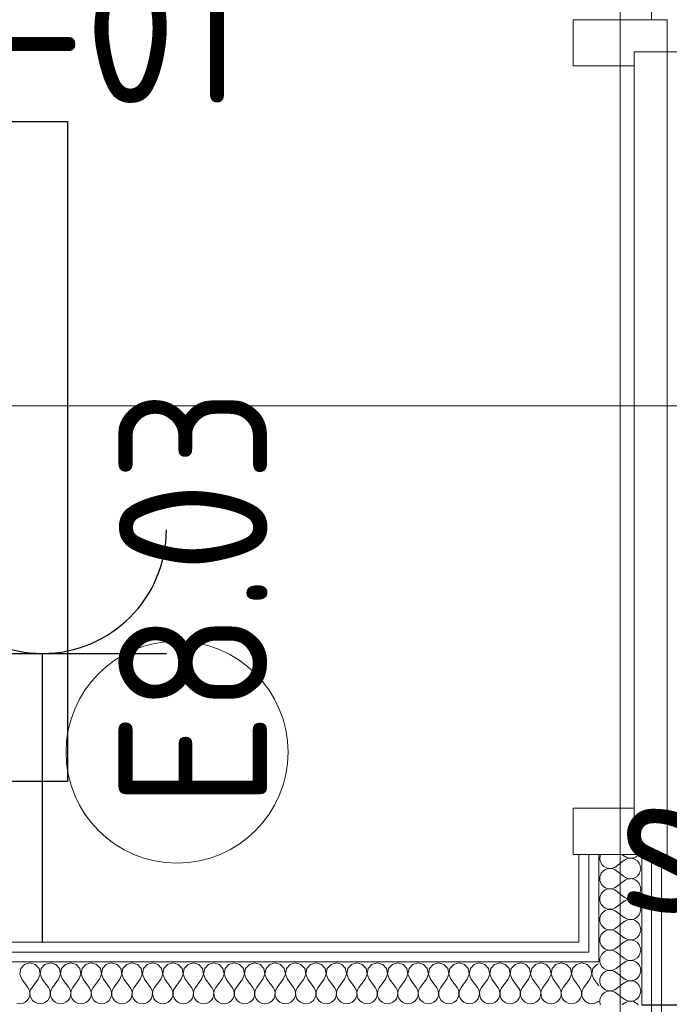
# Model space of a CAD drawing. Header units: millimetres. Extents: x -39149 to 267781, y -2340 to 58540.
# Tile 147 of 244: x 40684 to 41471, y 6174 to 7368. Entities that reach past the tile are written whole.
import ezdxf
from ezdxf.enums import TextEntityAlignment as Align

# ---------------------------------------------------------------- set-up
doc = ezdxf.new("R2010")
doc.units = ezdxf.units.MM
doc.header["$LTSCALE"] = 100
doc.header["$MEASUREMENT"] = 0
doc.linetypes.add('B0605', pattern=[141, 70, -35, 1, -35])
for name, color, linetype in [('22 C Binnenwanden', 7, 'Continuous'), ('22 C Binnenwanden Deuren', 7, 'Continuous'), ('22 C Binnenwanden Doorsnede-arcering', 7, 'Continuous'), ('22 C Binnenwanden Laagscheidingslijnen', 7, 'Continuous'), ('45 Plafond', 7, 'Continuous'), ('A Stramien', 7, 'Continuous'), ('AL$1A---_ALGEMEEN--bestaand', 9, 'Continuous'), ('EL6221--_KRACHT_400', 3, 'Continuous'), ('EL6222--_KRACHT_230', 3, 'Continuous'), ('EL6311--_LICHT_BINNEN', 3, 'Continuous'), ('EL6441--_DATACOM', 3, 'Continuous'), ('EL6511--_BRANDMELD', 3, 'Continuous')]:
    doc.layers.add(name, color=color, linetype=linetype)
doc.styles.add('BURO-018', font='isocp.shx', dxfattribs={"height": 180})
doc.styles.add('GENERATED_STYLE_3', font='swiss.ttf', dxfattribs={"width": 0.96})
doc.styles.add('STABICAD-012', font='ISOCP.SHX', dxfattribs={"height": 1.2})
doc.styles.add('STABICAD-018', font='ISOCP.SHX', dxfattribs={"height": 1.8})

# ---------------------------------------------------------------- blocks, each defined once
blk = doc.blocks.new('Slab_119_7', base_point=(34211.5, 612.1))
at = {"layer": '45 Plafond', "color": 8, "linetype": 'Continuous', "lineweight": 0}
blk.add_lwpolyline([(34211.5, 612.1, 0.066229), (50336.5, 5152.1), (50336.5, 11626.8), (48610, 11626.8), (48610, 11625), (43211.5, 11625), (43211.5, 5466.1), (41411.5, 5466.1), (41411.5, 10199.6), (34211.5, 10199.6)], format="xyb", close=True, dxfattribs=at)
blk = doc.blocks.new('Slab_152_7', base_point=(61.5, 11625))
at = {"layer": '45 Plafond', "color": 8, "linetype": 'Continuous', "lineweight": 0}
blk.add_lwpolyline([(61.5, 11625), (7161.5, 11625), (7161.5, 7850), (18261.5, 7850), (18261.5, 10250), (18050.2, 10250), (18050.2, 11625), (35849.9, 11625), (35849.9, 11400), (36099.9, 11400), (36099.9, 12175), (39053.2, 12175), (39053.2, 11445), (43211.5, 11445), (43211.5, 10132), (43211.5, 5466.1), (41411.5, 5466.1), (41411.5, 10199.6), (34211.5, 10199.6), (34211.5, 612.1, -0.138201), (61.5, 5162.9)], format="xyb", close=True, dxfattribs=at)
blk = doc.blocks.new('*X929')
at = {"layer": '22 C Binnenwanden Doorsnede-arcering', "color": 8, "linetype": 'Continuous', "lineweight": 0}
for p, q in [((41364.8, 6224.5), (41361.5, 6223.6)), ((41371.3, 6222.6), (41364.8, 6224.5)), ((41373.5, 6220.2), (41371.3, 6222.6)), ((41361.5, 6195.9), (41362.3, 6194.8)), ((41373.5, 6203.1), (41367.2, 6194.8)), ((41363.9, 6191.8), (41362.3, 6194.8)), ((41363.5, 6181.8), (41364.5, 6185)), ((41364.7, 6188.5), (41363.9, 6191.8)), ((41364.5, 6185), (41364.7, 6188.5)), ((41365.6, 6191.8), (41364.8, 6188.5)), ((41364.8, 6188.5), (41365, 6185)), ((41365, 6185), (41366.1, 6181.8)), ((41367.2, 6194.8), (41365.6, 6191.8)), ((41361.5, 6179), (41363.5, 6181.8)), ((41361.5, 6179), (41361.5, 6179)), ((41366.1, 6181.8), (41368, 6179)), ((41368, 6179), (41370.6, 6176.8)), ((41370.6, 6176.8), (41373.5, 6175.6))]:
    blk.add_line(p, q, dxfattribs=at)
blk = doc.blocks.new('*X931')
at = {"layer": '22 C Binnenwanden Doorsnede-arcering', "color": 8, "linetype": 'Continuous', "lineweight": 0}
for p, q in [((41375.8, 6217.6), (41373.5, 6220.2)), ((41383, 6222.6), (41378.4, 6217.6)), ((41385.5, 6223.3), (41383, 6222.6)), ((41374.7, 6204.7), (41377.1, 6211)), ((41377.1, 6211), (41375.8, 6217.6)), ((41378.4, 6217.6), (41377.2, 6211)), ((41377.2, 6211), (41379.6, 6204.7)), ((41374.7, 6204.7), (41373.5, 6203.1)), ((41379.6, 6204.7), (41385.5, 6196.9)), ((41373.5, 6175.6), (41373.8, 6175.4)), ((41373.8, 6175.4), (41377.1, 6175)), ((41377.1, 6175), (41380.5, 6175.4)), ((41380.5, 6175.4), (41383.7, 6176.8)), ((41383.7, 6176.8), (41385.5, 6178.3))]:
    blk.add_line(p, q, dxfattribs=at)
blk = doc.blocks.new('*X936')
at = {"layer": '22 C Binnenwanden Doorsnede-arcering', "color": 8, "linetype": 'Continuous', "lineweight": 0}
for p, q in [((41413.6, 6356), (41416.4, 6353.9)), ((41406.5, 6341.5), (41416.4, 6349)), ((41406.5, 6336.6), (41416.4, 6329.1)), ((41406.5, 6316.8), (41416.4, 6324.2)), ((41406.5, 6311.8), (41416.4, 6304.4)), ((41406.5, 6292), (41416.4, 6299.4)), ((41406.5, 6287), (41416.4, 6279.6)), ((41406.5, 6267.2), (41416.4, 6274.7)), ((41406.5, 6262.3), (41416.4, 6254.9)), ((41406.5, 6242.5), (41416.4, 6249.9)), ((41406.5, 6237.5), (41416.4, 6230.1))]:
    blk.add_line(p, q, dxfattribs=at)
for centre, start, end in [((41399.1, 6351.4), 158.1325, 306.8699), ((41423.9, 6363.8), 233.1301, 321.1313), ((41423.9, 6339), 0, 126.8699), ((41399.1, 6326.7), 53.1301, 306.8699), ((41423.9, 6339), 233.1301, 0), ((41423.9, 6314.3), 0, 126.8699), ((41399.1, 6301.9), 53.1301, 306.8699), ((41423.9, 6314.3), 233.1301, 0), ((41423.9, 6289.5), 0, 126.8699), ((41399.1, 6277.1), 53.1301, 306.8699), ((41423.9, 6289.5), 233.1301, 0), ((41423.9, 6264.8), 0, 126.8699), ((41399.1, 6252.4), 53.1301, 306.8699), ((41423.9, 6264.8), 233.1301, 0), ((41423.9, 6240), 0, 126.8699), ((41399.1, 6227.6), 53.1301, 188.779), ((41423.9, 6240), 233.1301, 0), ((41423.9, 6215.2), 57.9274, 122.0726)]:
    blk.add_arc(centre, 12.4, start, end, dxfattribs=at)
blk = doc.blocks.new('*X938')
at = {"layer": '22 C Binnenwanden Doorsnede-arcering', "color": 8, "linetype": 'Continuous', "lineweight": 0}
for p, q in [((41406.5, 6217.7), (41416.4, 6225.1)), ((41406.5, 6212.8), (41416.4, 6205.3)), ((41406.5, 6193), (41416.4, 6200.4)), ((41406.5, 6188), (41416.4, 6180.6)), ((41413.9, 6173.7), (41416.4, 6175.6))]:
    blk.add_line(p, q, dxfattribs=at)
for centre, start, end in [((41399.1, 6227.6), 188.779, 306.8699), ((41423.9, 6215.2), 122.0726, 126.8699), ((41423.9, 6215.2), 0, 57.9274), ((41399.1, 6202.9), 53.1301, 306.8699), ((41423.9, 6215.2), 233.1301, 0), ((41423.9, 6190.5), 0, 126.8699), ((41399.1, 6178.1), 53.1301, 200.6479), ((41423.9, 6190.5), 233.1301, 0), ((41423.9, 6165.7), 40.3441, 126.8699)]:
    blk.add_arc(centre, 12.4, start, end, dxfattribs=at)
blk = doc.blocks.new('D1a bi h 14_35')
at = {"layer": '22 C Binnenwanden Deuren', "color": 8, "linetype": 'Continuous', "lineweight": 0}
for p, q in [((-467, 0), (-467, 934)), ((-506, 0), (-450, 0)), ((-506, 0), (-506, -114)), ((-467, 0), (467, 0)), ((-467, -40), (-467, 0)), ((450, 0), (506, 0)), ((467, 0), (467, -40)), ((506, -114), (506, 0)), ((-506, -7), (-506, -19)), ((506, -7), (506, -19)), ((-506, -19), (-506, -31)), ((506, -19), (506, -31)), ((-506, -31), (-506, -83)), ((506, -31), (506, -83)), ((467, -40), (-467, -40)), ((-450, -40), (-450, -114)), ((450, -40), (450, -114)), ((-506, -83), (-506, -95)), ((506, -83), (506, -95)), ((-506, -95), (-506, -107)), ((506, -95), (506, -107)), ((-506, -114), (-450, -114)), ((450, -114), (506, -114))]:
    blk.add_line(p, q, dxfattribs=at)
blk.add_arc((-467, 0), 934, 0, 90, dxfattribs=at)
blk = doc.blocks.new('Wall_355_7', base_point=(41411.5, 5466.1))
at = {"layer": '22 C Binnenwanden', "color": 8, "linetype": 'Continuous', "lineweight": 0}
for p, q in [((41373.5, 7368), (41361.5, 7368)), ((41385.5, 7368), (41373.5, 7368)), ((41437.5, 7368), (41385.5, 7368)), ((41449.5, 7368), (41437.5, 7368)), ((41461.5, 7368), (41449.5, 7368)), ((41373.5, 6356), (41361.5, 6356)), ((41361.5, 6356), (41361.5, 6249.7)), ((41385.5, 6356), (41373.5, 6356)), ((41437.5, 6356), (41385.5, 6356)), ((41449.5, 6356), (41437.5, 6356)), ((41461.5, 6356), (41449.5, 6356)), ((41461.5, 5516.1), (41461.5, 6356))]:
    blk.add_line(p, q, dxfattribs=at)
at = {"layer": '22 C Binnenwanden Laagscheidingslijnen', "color": 8, "linetype": 'Continuous', "lineweight": 0}
for p, q in [((41449.5, 7368), (41449.5, 7688)), ((41373.5, 6356), (41373.5, 6237.7)), ((41385.5, 6356), (41385.5, 6225.7)), ((41437.5, 6225.7), (41437.5, 6356)), ((41449.5, 5504.1), (41449.5, 6356)), ((41373.5, 6237.7), (41361.5, 6237.7)), ((41373.5, 6225.7), (41361.5, 6225.7)), ((41385.5, 6225.7), (41373.5, 6225.7)), ((41437.5, 6173.7), (41437.5, 6225.7))]:
    blk.add_line(p, q, dxfattribs=at)
at = {"layer": '22 C Binnenwanden', "color": 1, "lineweight": 0}
for name in ['*X936', '*X929', '*X931', '*X938']:
    blk.add_blockref(name, (0, 0), dxfattribs=at)
at = {"layer": '22 C Binnenwanden Deuren', "color": 1, "linetype": 'Continuous', "lineweight": 0, "zscale": 1000, "rotation": 270}
blk.add_blockref('D1a bi h 14_35', (41468.5, 6862), dxfattribs=at)
blk = doc.blocks.new('*X944')
at = {"layer": '22 C Binnenwanden Doorsnede-arcering', "color": 8, "linetype": 'Continuous', "lineweight": 0}
for p, q in [((40689.7, 6222.6), (40685.1, 6217.6)), ((40696.2, 6224.5), (40689.7, 6222.6)), ((40702.7, 6222.6), (40696.2, 6224.5)), ((40707.3, 6217.6), (40702.7, 6222.6)), ((40714.4, 6222.6), (40709.9, 6217.6)), ((40721, 6224.5), (40714.4, 6222.6)), ((40727.5, 6222.6), (40721, 6224.5)), ((40732, 6217.6), (40727.5, 6222.6)), ((40739.2, 6222.6), (40734.6, 6217.6)), ((40745.7, 6224.5), (40739.2, 6222.6)), ((40752.2, 6222.6), (40745.7, 6224.5)), ((40756.8, 6217.6), (40752.2, 6222.6)), ((40764, 6222.6), (40759.4, 6217.6)), ((40770.5, 6224.5), (40764, 6222.6)), ((40777, 6222.6), (40770.5, 6224.5)), ((40781.6, 6217.6), (40777, 6222.6)), ((40788.7, 6222.6), (40784.2, 6217.6)), ((40795.2, 6224.5), (40788.7, 6222.6)), ((40801.7, 6222.6), (40795.2, 6224.5)), ((40806.3, 6217.6), (40801.7, 6222.6)), ((40813.5, 6222.6), (40808.9, 6217.6)), ((40820, 6224.5), (40813.5, 6222.6)), ((40826.5, 6222.6), (40820, 6224.5)), ((40831.1, 6217.6), (40826.5, 6222.6)), ((40838.3, 6222.6), (40833.7, 6217.6)), ((40844.8, 6224.5), (40838.3, 6222.6)), ((40851.3, 6222.6), (40844.8, 6224.5)), ((40855.8, 6217.6), (40851.3, 6222.6)), ((40863, 6222.6), (40858.4, 6217.6)), ((40869.5, 6224.5), (40863, 6222.6)), ((40876, 6222.6), (40869.5, 6224.5)), ((40880.6, 6217.6), (40876, 6222.6)), ((40887.8, 6222.6), (40883.2, 6217.6)), ((40894.3, 6224.5), (40887.8, 6222.6)), ((40900.8, 6222.6), (40894.3, 6224.5)), ((40905.4, 6217.6), (40900.8, 6222.6)), ((40912.5, 6222.6), (40908, 6217.6)), ((40919, 6224.5), (40912.5, 6222.6)), ((40925.6, 6222.6), (40919, 6224.5)), ((40930.1, 6217.6), (40925.6, 6222.6)), ((40937.3, 6222.6), (40932.7, 6217.6)), ((40943.8, 6224.5), (40937.3, 6222.6)), ((40950.3, 6222.6), (40943.8, 6224.5)), ((40954.9, 6217.6), (40950.3, 6222.6)), ((40962.1, 6222.6), (40957.5, 6217.6)), ((40968.6, 6224.5), (40962.1, 6222.6)), ((40975.1, 6222.6), (40968.6, 6224.5)), ((40979.6, 6217.6), (40975.1, 6222.6)), ((40986.8, 6222.6), (40982.3, 6217.6)), ((40993.3, 6224.5), (40986.8, 6222.6)), ((40999.8, 6222.6), (40993.3, 6224.5)), ((41004.4, 6217.6), (40999.8, 6222.6)), ((41011.6, 6222.6), (41007, 6217.6)), ((41018.1, 6224.5), (41011.6, 6222.6)), ((41024.6, 6222.6), (41018.1, 6224.5)), ((41029.2, 6217.6), (41024.6, 6222.6)), ((41036.3, 6222.6), (41031.8, 6217.6)), ((41042.9, 6224.5), (41036.3, 6222.6)), ((41049.4, 6222.6), (41042.9, 6224.5)), ((41053.9, 6217.6), (41049.4, 6222.6)), ((41061.1, 6222.6), (41056.5, 6217.6)), ((41067.6, 6224.5), (41061.1, 6222.6)), ((41074.1, 6222.6), (41067.6, 6224.5)), ((41078.7, 6217.6), (41074.1, 6222.6)), ((41085.9, 6222.6), (41081.3, 6217.6)), ((41092.4, 6224.5), (41085.9, 6222.6)), ((41098.9, 6222.6), (41092.4, 6224.5)), ((41103.5, 6217.6), (41098.9, 6222.6)), ((41110.6, 6222.6), (41106.1, 6217.6)), ((41117.1, 6224.5), (41110.6, 6222.6)), ((41123.7, 6222.6), (41117.1, 6224.5)), ((41128.2, 6217.6), (41123.7, 6222.6)), ((41135.4, 6222.6), (41130.8, 6217.6)), ((41141.9, 6224.5), (41135.4, 6222.6)), ((41148.4, 6222.6), (41141.9, 6224.5)), ((41153, 6217.6), (41148.4, 6222.6)), ((41160.2, 6222.6), (41155.6, 6217.6)), ((41166.7, 6224.5), (41160.2, 6222.6)), ((41173.2, 6222.6), (41166.7, 6224.5)), ((41177.7, 6217.6), (41173.2, 6222.6)), ((41184.9, 6222.6), (41180.4, 6217.6)), ((41191.4, 6224.5), (41184.9, 6222.6)), ((41197.9, 6222.6), (41191.4, 6224.5)), ((41202.5, 6217.6), (41197.9, 6222.6)), ((41209.7, 6222.6), (41205.1, 6217.6)), ((41216.2, 6224.5), (41209.7, 6222.6)), ((41222.7, 6222.6), (41216.2, 6224.5)), ((41227.3, 6217.6), (41222.7, 6222.6)), ((41234.4, 6222.6), (41229.9, 6217.6)), ((41241, 6224.5), (41234.4, 6222.6)), ((41247.5, 6222.6), (41241, 6224.5)), ((41252, 6217.6), (41247.5, 6222.6)), ((41259.2, 6222.6), (41254.6, 6217.6)), ((41265.7, 6224.5), (41259.2, 6222.6)), ((41272.2, 6222.6), (41265.7, 6224.5)), ((41276.8, 6217.6), (41272.2, 6222.6)), ((41284, 6222.6), (41279.4, 6217.6)), ((41290.5, 6224.5), (41284, 6222.6)), ((41297, 6222.6), (41290.5, 6224.5)), ((41301.6, 6217.6), (41297, 6222.6)), ((41308.7, 6222.6), (41304.2, 6217.6)), ((41315.2, 6224.5), (41308.7, 6222.6)), ((41321.7, 6222.6), (41315.2, 6224.5)), ((41326.3, 6217.6), (41321.7, 6222.6)), ((41333.5, 6222.6), (41328.9, 6217.6)), ((41340, 6224.5), (41333.5, 6222.6)), ((41346.5, 6222.6), (41340, 6224.5)), ((41351.1, 6217.6), (41346.5, 6222.6)), ((41358.3, 6222.6), (41353.7, 6217.6)), ((41361.5, 6223.6), (41358.3, 6222.6)), ((40685.1, 6217.6), (40683.9, 6211)), ((40683.9, 6211), (40686.3, 6204.7)), ((40706.1, 6204.7), (40708.5, 6211)), ((40708.5, 6211), (40707.3, 6217.6)), ((40709.9, 6217.6), (40708.6, 6211)), ((40708.6, 6211), (40711, 6204.7)), ((40730.9, 6204.7), (40733.3, 6211)), ((40733.3, 6211), (40732, 6217.6)), ((40734.6, 6217.6), (40733.4, 6211)), ((40733.4, 6211), (40735.8, 6204.7)), ((40755.6, 6204.7), (40758, 6211)), ((40758, 6211), (40756.8, 6217.6)), ((40759.4, 6217.6), (40758.1, 6211)), ((40758.1, 6211), (40760.6, 6204.7)), ((40780.4, 6204.7), (40782.8, 6211)), ((40782.8, 6211), (40781.6, 6217.6)), ((40784.2, 6217.6), (40782.9, 6211)), ((40782.9, 6211), (40785.3, 6204.7)), ((40805.1, 6204.7), (40807.6, 6211)), ((40807.6, 6211), (40806.3, 6217.6)), ((40808.9, 6217.6), (40807.7, 6211)), ((40807.7, 6211), (40810.1, 6204.7)), ((40829.9, 6204.7), (40832.3, 6211)), ((40832.3, 6211), (40831.1, 6217.6)), ((40833.7, 6217.6), (40832.4, 6211)), ((40832.4, 6211), (40834.9, 6204.7)), ((40854.7, 6204.7), (40857.1, 6211)), ((40857.1, 6211), (40855.8, 6217.6)), ((40858.4, 6217.6), (40857.2, 6211)), ((40857.2, 6211), (40859.6, 6204.7)), ((40879.4, 6204.7), (40881.9, 6211)), ((40881.9, 6211), (40880.6, 6217.6)), ((40883.2, 6217.6), (40882, 6211)), ((40882, 6211), (40884.4, 6204.7)), ((40904.2, 6204.7), (40906.6, 6211)), ((40906.6, 6211), (40905.4, 6217.6)), ((40908, 6217.6), (40906.7, 6211)), ((40906.7, 6211), (40909.1, 6204.7)), ((40929, 6204.7), (40931.4, 6211)), ((40931.4, 6211), (40930.1, 6217.6)), ((40932.7, 6217.6), (40931.5, 6211)), ((40931.5, 6211), (40933.9, 6204.7)), ((40953.7, 6204.7), (40956.1, 6211)), ((40956.1, 6211), (40954.9, 6217.6)), ((40957.5, 6217.6), (40956.2, 6211)), ((40956.2, 6211), (40958.7, 6204.7)), ((40978.5, 6204.7), (40980.9, 6211)), ((40980.9, 6211), (40979.6, 6217.6)), ((40982.3, 6217.6), (40981, 6211)), ((40981, 6211), (40983.4, 6204.7)), ((41003.2, 6204.7), (41005.7, 6211)), ((41005.7, 6211), (41004.4, 6217.6)), ((41007, 6217.6), (41005.8, 6211)), ((41005.8, 6211), (41008.2, 6204.7)), ((41028, 6204.7), (41030.4, 6211)), ((41030.4, 6211), (41029.2, 6217.6)), ((41031.8, 6217.6), (41030.5, 6211)), ((41030.5, 6211), (41033, 6204.7)), ((41052.8, 6204.7), (41055.2, 6211)), ((41055.2, 6211), (41053.9, 6217.6)), ((41056.5, 6217.6), (41055.3, 6211)), ((41055.3, 6211), (41057.7, 6204.7)), ((41077.5, 6204.7), (41079.9, 6211)), ((41079.9, 6211), (41078.7, 6217.6)), ((41081.3, 6217.6), (41080.1, 6211)), ((41080.1, 6211), (41082.5, 6204.7)), ((41102.3, 6204.7), (41104.7, 6211)), ((41104.7, 6211), (41103.5, 6217.6)), ((41106.1, 6217.6), (41104.8, 6211)), ((41104.8, 6211), (41107.2, 6204.7)), ((41127, 6204.7), (41129.5, 6211)), ((41129.5, 6211), (41128.2, 6217.6)), ((41130.8, 6217.6), (41129.6, 6211)), ((41129.6, 6211), (41132, 6204.7)), ((41151.8, 6204.7), (41154.2, 6211)), ((41154.2, 6211), (41153, 6217.6)), ((41155.6, 6217.6), (41154.3, 6211)), ((41154.3, 6211), (41156.8, 6204.7)), ((41176.6, 6204.7), (41179, 6211)), ((41179, 6211), (41177.7, 6217.6)), ((41180.4, 6217.6), (41179.1, 6211)), ((41179.1, 6211), (41181.5, 6204.7)), ((41201.3, 6204.7), (41203.8, 6211)), ((41203.8, 6211), (41202.5, 6217.6)), ((41205.1, 6217.6), (41203.9, 6211)), ((41203.9, 6211), (41206.3, 6204.7)), ((41226.1, 6204.7), (41228.5, 6211)), ((41228.5, 6211), (41227.3, 6217.6)), ((41229.9, 6217.6), (41228.6, 6211)), ((41228.6, 6211), (41231, 6204.7)), ((41250.9, 6204.7), (41253.3, 6211)), ((41253.3, 6211), (41252, 6217.6)), ((41254.6, 6217.6), (41253.4, 6211)), ((41253.4, 6211), (41255.8, 6204.7)), ((41275.6, 6204.7), (41278, 6211)), ((41278, 6211), (41276.8, 6217.6)), ((41279.4, 6217.6), (41278.1, 6211)), ((41278.1, 6211), (41280.6, 6204.7)), ((41300.4, 6204.7), (41302.8, 6211)), ((41302.8, 6211), (41301.6, 6217.6)), ((41304.2, 6217.6), (41302.9, 6211)), ((41302.9, 6211), (41305.3, 6204.7)), ((41325.1, 6204.7), (41327.6, 6211)), ((41327.6, 6211), (41326.3, 6217.6)), ((41328.9, 6217.6), (41327.7, 6211)), ((41327.7, 6211), (41330.1, 6204.7)), ((41349.9, 6204.7), (41352.3, 6211)), ((41352.3, 6211), (41351.1, 6217.6)), ((41353.7, 6217.6), (41352.4, 6211)), ((41352.4, 6211), (41354.9, 6204.7)), ((40686.3, 6204.7), (40693.7, 6194.8)), ((40706.1, 6204.7), (40698.7, 6194.8)), ((40711, 6204.7), (40718.5, 6194.8)), ((40730.9, 6204.7), (40723.4, 6194.8)), ((40735.8, 6204.7), (40743.2, 6194.8)), ((40755.6, 6204.7), (40748.2, 6194.8)), ((40760.6, 6204.7), (40768, 6194.8)), ((40780.4, 6204.7), (40773, 6194.8)), ((40785.3, 6204.7), (40792.8, 6194.8)), ((40805.1, 6204.7), (40797.7, 6194.8)), ((40810.1, 6204.7), (40817.5, 6194.8)), ((40829.9, 6204.7), (40822.5, 6194.8)), ((40834.9, 6204.7), (40842.3, 6194.8)), ((40854.7, 6204.7), (40847.2, 6194.8)), ((40859.6, 6204.7), (40867, 6194.8)), ((40879.4, 6204.7), (40872, 6194.8)), ((40884.4, 6204.7), (40891.8, 6194.8)), ((40904.2, 6204.7), (40896.8, 6194.8)), ((40909.1, 6204.7), (40916.6, 6194.8)), ((40929, 6204.7), (40921.5, 6194.8)), ((40933.9, 6204.7), (40941.3, 6194.8)), ((40953.7, 6204.7), (40946.3, 6194.8)), ((40958.7, 6204.7), (40966.1, 6194.8)), ((40978.5, 6204.7), (40971, 6194.8)), ((40983.4, 6204.7), (40990.9, 6194.8)), ((41003.2, 6204.7), (40995.8, 6194.8)), ((41008.2, 6204.7), (41015.6, 6194.8)), ((41028, 6204.7), (41020.6, 6194.8)), ((41033, 6204.7), (41040.4, 6194.8)), ((41052.8, 6204.7), (41045.3, 6194.8)), ((41057.7, 6204.7), (41065.1, 6194.8)), ((41077.5, 6204.7), (41070.1, 6194.8)), ((41082.5, 6204.7), (41089.9, 6194.8)), ((41102.3, 6204.7), (41094.9, 6194.8)), ((41107.2, 6204.7), (41114.7, 6194.8)), ((41127, 6204.7), (41119.6, 6194.8)), ((41132, 6204.7), (41139.4, 6194.8)), ((41151.8, 6204.7), (41144.4, 6194.8)), ((41156.8, 6204.7), (41164.2, 6194.8)), ((41176.6, 6204.7), (41169.1, 6194.8)), ((41181.5, 6204.7), (41189, 6194.8)), ((41201.3, 6204.7), (41193.9, 6194.8)), ((41206.3, 6204.7), (41213.7, 6194.8)), ((41226.1, 6204.7), (41218.7, 6194.8)), ((41231, 6204.7), (41238.5, 6194.8)), ((41250.9, 6204.7), (41243.4, 6194.8)), ((41255.8, 6204.7), (41263.2, 6194.8)), ((41275.6, 6204.7), (41268.2, 6194.8)), ((41280.6, 6204.7), (41288, 6194.8)), ((41300.4, 6204.7), (41293, 6194.8)), ((41305.3, 6204.7), (41312.8, 6194.8)), ((41325.1, 6204.7), (41317.7, 6194.8)), ((41330.1, 6204.7), (41337.5, 6194.8)), ((41349.9, 6204.7), (41342.5, 6194.8)), ((41354.9, 6204.7), (41361.5, 6195.9)), ((40695.4, 6191.8), (40693.7, 6194.8)), ((40694.9, 6181.8), (40696, 6185)), ((40696.1, 6188.5), (40695.4, 6191.8)), ((40696, 6185), (40696.1, 6188.5)), ((40697, 6191.8), (40696.2, 6188.5)), ((40696.2, 6188.5), (40696.4, 6185)), ((40696.4, 6185), (40697.5, 6181.8)), ((40698.7, 6194.8), (40697, 6191.8)), ((40720.1, 6191.8), (40718.5, 6194.8)), ((40719.6, 6181.8), (40720.7, 6185)), ((40720.9, 6188.5), (40720.1, 6191.8)), ((40720.7, 6185), (40720.9, 6188.5)), ((40721.8, 6191.8), (40721, 6188.5)), ((40721, 6188.5), (40721.2, 6185)), ((40721.2, 6185), (40722.3, 6181.8)), ((40723.4, 6194.8), (40721.8, 6191.8)), ((40744.9, 6191.8), (40743.2, 6194.8)), ((40744.4, 6181.8), (40745.5, 6185)), ((40745.7, 6188.5), (40744.9, 6191.8)), ((40745.5, 6185), (40745.7, 6188.5)), ((40746.5, 6191.8), (40745.8, 6188.5)), ((40745.8, 6188.5), (40745.9, 6185)), ((40745.9, 6185), (40747, 6181.8)), ((40748.2, 6194.8), (40746.5, 6191.8)), ((40769.7, 6191.8), (40768, 6194.8)), ((40769.2, 6181.8), (40770.3, 6185)), ((40770.4, 6188.5), (40769.7, 6191.8)), ((40770.3, 6185), (40770.4, 6188.5)), ((40771.3, 6191.8), (40770.5, 6188.5)), ((40770.5, 6188.5), (40770.7, 6185)), ((40770.7, 6185), (40771.8, 6181.8)), ((40773, 6194.8), (40771.3, 6191.8)), ((40794.4, 6191.8), (40792.8, 6194.8)), ((40793.9, 6181.8), (40795, 6185)), ((40795.2, 6188.5), (40794.4, 6191.8)), ((40795, 6185), (40795.2, 6188.5)), ((40796.1, 6191.8), (40795.3, 6188.5)), ((40795.3, 6188.5), (40795.5, 6185)), ((40795.5, 6185), (40796.5, 6181.8)), ((40797.7, 6194.8), (40796.1, 6191.8)), ((40819.2, 6191.8), (40817.5, 6194.8)), ((40818.7, 6181.8), (40819.8, 6185)), ((40819.9, 6188.5), (40819.2, 6191.8)), ((40819.8, 6185), (40819.9, 6188.5)), ((40820.8, 6191.8), (40820.1, 6188.5)), ((40820.1, 6188.5), (40820.2, 6185)), ((40820.2, 6185), (40821.3, 6181.8)), ((40822.5, 6194.8), (40820.8, 6191.8)), ((40843.9, 6191.8), (40842.3, 6194.8)), ((40843.5, 6181.8), (40844.5, 6185)), ((40844.7, 6188.5), (40843.9, 6191.8)), ((40844.5, 6185), (40844.7, 6188.5)), ((40845.6, 6191.8), (40844.8, 6188.5)), ((40844.8, 6188.5), (40845, 6185)), ((40845, 6185), (40846.1, 6181.8)), ((40847.2, 6194.8), (40845.6, 6191.8)), ((40868.7, 6191.8), (40867, 6194.8)), ((40868.2, 6181.8), (40869.3, 6185)), ((40869.5, 6188.5), (40868.7, 6191.8)), ((40869.3, 6185), (40869.5, 6188.5)), ((40870.3, 6191.8), (40869.6, 6188.5)), ((40869.6, 6188.5), (40869.7, 6185)), ((40869.7, 6185), (40870.8, 6181.8)), ((40872, 6194.8), (40870.3, 6191.8)), ((40893.5, 6191.8), (40891.8, 6194.8)), ((40893, 6181.8), (40894.1, 6185)), ((40894.2, 6188.5), (40893.5, 6191.8)), ((40894.1, 6185), (40894.2, 6188.5)), ((40895.1, 6191.8), (40894.3, 6188.5)), ((40894.3, 6188.5), (40894.5, 6185)), ((40894.5, 6185), (40895.6, 6181.8)), ((40896.8, 6194.8), (40895.1, 6191.8)), ((40918.2, 6191.8), (40916.6, 6194.8)), ((40917.7, 6181.8), (40918.8, 6185)), ((40919, 6188.5), (40918.2, 6191.8)), ((40918.8, 6185), (40919, 6188.5)), ((40919.9, 6191.8), (40919.1, 6188.5)), ((40919.1, 6188.5), (40919.3, 6185)), ((40919.3, 6185), (40920.4, 6181.8)), ((40921.5, 6194.8), (40919.9, 6191.8)), ((40943, 6191.8), (40941.3, 6194.8)), ((40942.5, 6181.8), (40943.6, 6185)), ((40943.8, 6188.5), (40943, 6191.8)), ((40943.6, 6185), (40943.8, 6188.5)), ((40944.6, 6191.8), (40943.9, 6188.5)), ((40943.9, 6188.5), (40944, 6185)), ((40944, 6185), (40945.1, 6181.8)), ((40946.3, 6194.8), (40944.6, 6191.8)), ((40967.7, 6191.8), (40966.1, 6194.8)), ((40967.3, 6181.8), (40968.4, 6185)), ((40968.5, 6188.5), (40967.7, 6191.8)), ((40968.4, 6185), (40968.5, 6188.5)), ((40969.4, 6191.8), (40968.6, 6188.5)), ((40968.6, 6188.5), (40968.8, 6185)), ((40968.8, 6185), (40969.9, 6181.8)), ((40971, 6194.8), (40969.4, 6191.8)), ((40992.5, 6191.8), (40990.9, 6194.8)), ((40992, 6181.8), (40993.1, 6185)), ((40993.3, 6188.5), (40992.5, 6191.8)), ((40993.1, 6185), (40993.3, 6188.5)), ((40994.2, 6191.8), (40993.4, 6188.5)), ((40993.4, 6188.5), (40993.5, 6185)), ((40993.5, 6185), (40994.6, 6181.8)), ((40995.8, 6194.8), (40994.2, 6191.8)), ((41017.3, 6191.8), (41015.6, 6194.8)), ((41016.8, 6181.8), (41017.9, 6185)), ((41018, 6188.5), (41017.3, 6191.8)), ((41017.9, 6185), (41018, 6188.5)), ((41018.9, 6191.8), (41018.1, 6188.5)), ((41018.1, 6188.5), (41018.3, 6185)), ((41018.3, 6185), (41019.4, 6181.8)), ((41020.6, 6194.8), (41018.9, 6191.8)), ((41042, 6191.8), (41040.4, 6194.8)), ((41041.6, 6181.8), (41042.6, 6185)), ((41042.8, 6188.5), (41042, 6191.8)), ((41042.6, 6185), (41042.8, 6188.5)), ((41043.7, 6191.8), (41042.9, 6188.5)), ((41042.9, 6188.5), (41043.1, 6185)), ((41043.1, 6185), (41044.2, 6181.8)), ((41045.3, 6194.8), (41043.7, 6191.8)), ((41066.8, 6191.8), (41065.1, 6194.8)), ((41066.3, 6181.8), (41067.4, 6185)), ((41067.6, 6188.5), (41066.8, 6191.8)), ((41067.4, 6185), (41067.6, 6188.5)), ((41068.4, 6191.8), (41067.7, 6188.5)), ((41067.7, 6188.5), (41067.8, 6185)), ((41067.8, 6185), (41068.9, 6181.8)), ((41070.1, 6194.8), (41068.4, 6191.8)), ((41091.6, 6191.8), (41089.9, 6194.8)), ((41091.1, 6181.8), (41092.2, 6185)), ((41092.3, 6188.5), (41091.6, 6191.8)), ((41092.2, 6185), (41092.3, 6188.5)), ((41093.2, 6191.8), (41092.4, 6188.5)), ((41092.4, 6188.5), (41092.6, 6185)), ((41092.6, 6185), (41093.7, 6181.8)), ((41094.9, 6194.8), (41093.2, 6191.8)), ((41116.3, 6191.8), (41114.7, 6194.8)), ((41115.8, 6181.8), (41116.9, 6185)), ((41117.1, 6188.5), (41116.3, 6191.8)), ((41116.9, 6185), (41117.1, 6188.5)), ((41118, 6191.8), (41117.2, 6188.5)), ((41117.2, 6188.5), (41117.4, 6185)), ((41117.4, 6185), (41118.4, 6181.8)), ((41119.6, 6194.8), (41118, 6191.8)), ((41141.1, 6191.8), (41139.4, 6194.8)), ((41140.6, 6181.8), (41141.7, 6185)), ((41141.9, 6188.5), (41141.1, 6191.8)), ((41141.7, 6185), (41141.9, 6188.5)), ((41142.7, 6191.8), (41142, 6188.5)), ((41142, 6188.5), (41142.1, 6185)), ((41142.1, 6185), (41143.2, 6181.8)), ((41144.4, 6194.8), (41142.7, 6191.8)), ((41165.8, 6191.8), (41164.2, 6194.8)), ((41165.4, 6181.8), (41166.5, 6185)), ((41166.6, 6188.5), (41165.8, 6191.8)), ((41166.5, 6185), (41166.6, 6188.5)), ((41167.5, 6191.8), (41166.7, 6188.5)), ((41166.7, 6188.5), (41166.9, 6185)), ((41166.9, 6185), (41168, 6181.8)), ((41169.1, 6194.8), (41167.5, 6191.8)), ((41190.6, 6191.8), (41189, 6194.8)), ((41190.1, 6181.8), (41191.2, 6185)), ((41191.4, 6188.5), (41190.6, 6191.8)), ((41191.2, 6185), (41191.4, 6188.5)), ((41192.3, 6191.8), (41191.5, 6188.5)), ((41191.5, 6188.5), (41191.6, 6185)), ((41191.6, 6185), (41192.7, 6181.8)), ((41193.9, 6194.8), (41192.3, 6191.8)), ((41215.4, 6191.8), (41213.7, 6194.8)), ((41214.9, 6181.8), (41216, 6185)), ((41216.1, 6188.5), (41215.4, 6191.8)), ((41216, 6185), (41216.1, 6188.5)), ((41217, 6191.8), (41216.2, 6188.5)), ((41216.2, 6188.5), (41216.4, 6185)), ((41216.4, 6185), (41217.5, 6181.8)), ((41218.7, 6194.8), (41217, 6191.8)), ((41240.1, 6191.8), (41238.5, 6194.8)), ((41239.6, 6181.8), (41240.7, 6185)), ((41240.9, 6188.5), (41240.1, 6191.8)), ((41240.7, 6185), (41240.9, 6188.5)), ((41241.8, 6191.8), (41241, 6188.5)), ((41241, 6188.5), (41241.2, 6185)), ((41241.2, 6185), (41242.3, 6181.8)), ((41243.4, 6194.8), (41241.8, 6191.8)), ((41264.9, 6191.8), (41263.2, 6194.8)), ((41264.4, 6181.8), (41265.5, 6185)), ((41265.7, 6188.5), (41264.9, 6191.8)), ((41265.5, 6185), (41265.7, 6188.5)), ((41266.5, 6191.8), (41265.8, 6188.5)), ((41265.8, 6188.5), (41265.9, 6185)), ((41265.9, 6185), (41267, 6181.8)), ((41268.2, 6194.8), (41266.5, 6191.8)), ((41289.7, 6191.8), (41288, 6194.8)), ((41289.2, 6181.8), (41290.3, 6185)), ((41290.4, 6188.5), (41289.7, 6191.8)), ((41290.3, 6185), (41290.4, 6188.5)), ((41291.3, 6191.8), (41290.5, 6188.5)), ((41290.5, 6188.5), (41290.7, 6185)), ((41290.7, 6185), (41291.8, 6181.8)), ((41293, 6194.8), (41291.3, 6191.8)), ((41314.4, 6191.8), (41312.8, 6194.8)), ((41313.9, 6181.8), (41315, 6185)), ((41315.2, 6188.5), (41314.4, 6191.8)), ((41315, 6185), (41315.2, 6188.5)), ((41316.1, 6191.8), (41315.3, 6188.5)), ((41315.3, 6188.5), (41315.5, 6185)), ((41315.5, 6185), (41316.5, 6181.8)), ((41317.7, 6194.8), (41316.1, 6191.8)), ((41339.2, 6191.8), (41337.5, 6194.8)), ((41338.7, 6181.8), (41339.8, 6185)), ((41339.9, 6188.5), (41339.2, 6191.8)), ((41339.8, 6185), (41339.9, 6188.5)), ((41340.8, 6191.8), (41340.1, 6188.5)), ((41340.1, 6188.5), (41340.2, 6185)), ((41340.2, 6185), (41341.3, 6181.8)), ((41342.5, 6194.8), (41340.8, 6191.8)), ((40680.4, 6175.4), (40683.8, 6175)), ((40683.8, 6175), (40687.2, 6175.4)), ((40687.2, 6175.4), (40690.3, 6176.8)), ((40690.3, 6176.8), (40692.9, 6179)), ((40692.9, 6179), (40694.9, 6181.8)), ((40697.5, 6181.8), (40699.4, 6179)), ((40699.4, 6179), (40702.1, 6176.8)), ((40702.1, 6176.8), (40705.2, 6175.4)), ((40705.2, 6175.4), (40708.6, 6175)), ((40708.6, 6175), (40712, 6175.4)), ((40712, 6175.4), (40715.1, 6176.8)), ((40715.1, 6176.8), (40717.7, 6179)), ((40717.7, 6179), (40719.6, 6181.8)), ((40722.3, 6181.8), (40724.2, 6179)), ((40724.2, 6179), (40726.8, 6176.8)), ((40726.8, 6176.8), (40730, 6175.4)), ((40730, 6175.4), (40733.3, 6175)), ((40733.3, 6175), (40736.7, 6175.4)), ((40736.7, 6175.4), (40739.8, 6176.8)), ((40739.8, 6176.8), (40742.5, 6179)), ((40742.5, 6179), (40744.4, 6181.8)), ((40747, 6181.8), (40749, 6179)), ((40749, 6179), (40751.6, 6176.8)), ((40751.6, 6176.8), (40754.7, 6175.4)), ((40754.7, 6175.4), (40758.1, 6175)), ((40758.1, 6175), (40761.5, 6175.4)), ((40761.5, 6175.4), (40764.6, 6176.8)), ((40764.6, 6176.8), (40767.2, 6179)), ((40767.2, 6179), (40769.2, 6181.8)), ((40771.8, 6181.8), (40773.7, 6179)), ((40773.7, 6179), (40776.3, 6176.8)), ((40776.3, 6176.8), (40779.5, 6175.4)), ((40779.5, 6175.4), (40782.9, 6175)), ((40782.9, 6175), (40786.2, 6175.4)), ((40786.2, 6175.4), (40789.4, 6176.8)), ((40789.4, 6176.8), (40792, 6179)), ((40792, 6179), (40793.9, 6181.8)), ((40796.5, 6181.8), (40798.5, 6179)), ((40798.5, 6179), (40801.1, 6176.8)), ((40801.1, 6176.8), (40804.2, 6175.4)), ((40804.2, 6175.4), (40807.6, 6175)), ((40807.6, 6175), (40811, 6175.4)), ((40811, 6175.4), (40814.1, 6176.8)), ((40814.1, 6176.8), (40816.8, 6179)), ((40816.8, 6179), (40818.7, 6181.8)), ((40821.3, 6181.8), (40823.2, 6179)), ((40823.2, 6179), (40825.9, 6176.8)), ((40825.9, 6176.8), (40829, 6175.4)), ((40829, 6175.4), (40832.4, 6175)), ((40832.4, 6175), (40835.8, 6175.4)), ((40835.8, 6175.4), (40838.9, 6176.8)), ((40838.9, 6176.8), (40841.5, 6179)), ((40841.5, 6179), (40843.5, 6181.8)), ((40846.1, 6181.8), (40848, 6179)), ((40848, 6179), (40850.6, 6176.8)), ((40850.6, 6176.8), (40853.8, 6175.4)), ((40853.8, 6175.4), (40857.1, 6175)), ((40857.1, 6175), (40860.5, 6175.4)), ((40860.5, 6175.4), (40863.7, 6176.8)), ((40863.7, 6176.8), (40866.3, 6179)), ((40866.3, 6179), (40868.2, 6181.8)), ((40870.8, 6181.8), (40872.8, 6179)), ((40872.8, 6179), (40875.4, 6176.8)), ((40875.4, 6176.8), (40878.5, 6175.4)), ((40878.5, 6175.4), (40881.9, 6175)), ((40881.9, 6175), (40885.3, 6175.4)), ((40885.3, 6175.4), (40888.4, 6176.8)), ((40888.4, 6176.8), (40891, 6179)), ((40891, 6179), (40893, 6181.8)), ((40895.6, 6181.8), (40897.5, 6179)), ((40897.5, 6179), (40900.2, 6176.8)), ((40900.2, 6176.8), (40903.3, 6175.4)), ((40903.3, 6175.4), (40906.7, 6175)), ((40906.7, 6175), (40910, 6175.4)), ((40910, 6175.4), (40913.2, 6176.8)), ((40913.2, 6176.8), (40915.8, 6179)), ((40915.8, 6179), (40917.7, 6181.8)), ((40920.4, 6181.8), (40922.3, 6179)), ((40922.3, 6179), (40924.9, 6176.8)), ((40924.9, 6176.8), (40928, 6175.4)), ((40928, 6175.4), (40931.4, 6175)), ((40931.4, 6175), (40934.8, 6175.4)), ((40934.8, 6175.4), (40937.9, 6176.8)), ((40937.9, 6176.8), (40940.6, 6179)), ((40940.6, 6179), (40942.5, 6181.8)), ((40945.1, 6181.8), (40947.1, 6179)), ((40947.1, 6179), (40949.7, 6176.8)), ((40949.7, 6176.8), (40952.8, 6175.4)), ((40952.8, 6175.4), (40956.2, 6175)), ((40956.2, 6175), (40959.6, 6175.4)), ((40959.6, 6175.4), (40962.7, 6176.8)), ((40962.7, 6176.8), (40965.3, 6179)), ((40965.3, 6179), (40967.3, 6181.8)), ((40969.9, 6181.8), (40971.8, 6179)), ((40971.8, 6179), (40974.4, 6176.8)), ((40974.4, 6176.8), (40977.6, 6175.4)), ((40977.6, 6175.4), (40981, 6175)), ((40981, 6175), (40984.3, 6175.4)), ((40984.3, 6175.4), (40987.5, 6176.8)), ((40987.5, 6176.8), (40990.1, 6179)), ((40990.1, 6179), (40992, 6181.8)), ((40994.6, 6181.8), (40996.6, 6179)), ((40996.6, 6179), (40999.2, 6176.8)), ((40999.2, 6176.8), (41002.3, 6175.4)), ((41002.3, 6175.4), (41005.7, 6175)), ((41005.7, 6175), (41009.1, 6175.4)), ((41009.1, 6175.4), (41012.2, 6176.8)), ((41012.2, 6176.8), (41014.9, 6179)), ((41014.9, 6179), (41016.8, 6181.8)), ((41019.4, 6181.8), (41021.3, 6179)), ((41021.3, 6179), (41024, 6176.8)), ((41024, 6176.8), (41027.1, 6175.4)), ((41027.1, 6175.4), (41030.5, 6175)), ((41030.5, 6175), (41033.9, 6175.4)), ((41033.9, 6175.4), (41037, 6176.8)), ((41037, 6176.8), (41039.6, 6179)), ((41039.6, 6179), (41041.6, 6181.8)), ((41044.2, 6181.8), (41046.1, 6179)), ((41046.1, 6179), (41048.7, 6176.8)), ((41048.7, 6176.8), (41051.9, 6175.4)), ((41051.9, 6175.4), (41055.2, 6175)), ((41055.2, 6175), (41058.6, 6175.4)), ((41058.6, 6175.4), (41061.7, 6176.8)), ((41061.7, 6176.8), (41064.4, 6179)), ((41064.4, 6179), (41066.3, 6181.8)), ((41068.9, 6181.8), (41070.9, 6179)), ((41070.9, 6179), (41073.5, 6176.8)), ((41073.5, 6176.8), (41076.6, 6175.4)), ((41076.6, 6175.4), (41080, 6175)), ((41080, 6175), (41083.4, 6175.4)), ((41083.4, 6175.4), (41086.5, 6176.8)), ((41086.5, 6176.8), (41089.1, 6179)), ((41089.1, 6179), (41091.1, 6181.8)), ((41093.7, 6181.8), (41095.6, 6179)), ((41095.6, 6179), (41098.3, 6176.8)), ((41098.3, 6176.8), (41101.4, 6175.4)), ((41101.4, 6175.4), (41104.8, 6175)), ((41104.8, 6175), (41108.1, 6175.4)), ((41108.1, 6175.4), (41111.3, 6176.8)), ((41111.3, 6176.8), (41113.9, 6179)), ((41113.9, 6179), (41115.8, 6181.8)), ((41118.4, 6181.8), (41120.4, 6179)), ((41120.4, 6179), (41123, 6176.8)), ((41123, 6176.8), (41126.1, 6175.4)), ((41126.1, 6175.4), (41129.5, 6175)), ((41129.5, 6175), (41132.9, 6175.4)), ((41132.9, 6175.4), (41136, 6176.8)), ((41136, 6176.8), (41138.7, 6179)), ((41138.7, 6179), (41140.6, 6181.8)), ((41143.2, 6181.8), (41145.1, 6179)), ((41145.1, 6179), (41147.8, 6176.8)), ((41147.8, 6176.8), (41150.9, 6175.4)), ((41150.9, 6175.4), (41154.3, 6175)), ((41154.3, 6175), (41157.7, 6175.4)), ((41157.7, 6175.4), (41160.8, 6176.8)), ((41160.8, 6176.8), (41163.4, 6179)), ((41163.4, 6179), (41165.4, 6181.8)), ((41168, 6181.8), (41169.9, 6179)), ((41169.9, 6179), (41172.5, 6176.8)), ((41172.5, 6176.8), (41175.7, 6175.4)), ((41175.7, 6175.4), (41179, 6175)), ((41179, 6175), (41182.4, 6175.4)), ((41182.4, 6175.4), (41185.6, 6176.8)), ((41185.6, 6176.8), (41188.2, 6179)), ((41188.2, 6179), (41190.1, 6181.8)), ((41192.7, 6181.8), (41194.7, 6179)), ((41194.7, 6179), (41197.3, 6176.8)), ((41197.3, 6176.8), (41200.4, 6175.4)), ((41200.4, 6175.4), (41203.8, 6175)), ((41203.8, 6175), (41207.2, 6175.4)), ((41207.2, 6175.4), (41210.3, 6176.8)), ((41210.3, 6176.8), (41212.9, 6179)), ((41212.9, 6179), (41214.9, 6181.8)), ((41217.5, 6181.8), (41219.4, 6179)), ((41219.4, 6179), (41222.1, 6176.8)), ((41222.1, 6176.8), (41225.2, 6175.4)), ((41225.2, 6175.4), (41228.6, 6175)), ((41228.6, 6175), (41232, 6175.4)), ((41232, 6175.4), (41235.1, 6176.8)), ((41235.1, 6176.8), (41237.7, 6179)), ((41237.7, 6179), (41239.6, 6181.8)), ((41242.3, 6181.8), (41244.2, 6179)), ((41244.2, 6179), (41246.8, 6176.8)), ((41246.8, 6176.8), (41250, 6175.4)), ((41250, 6175.4), (41253.3, 6175)), ((41253.3, 6175), (41256.7, 6175.4)), ((41256.7, 6175.4), (41259.8, 6176.8)), ((41259.8, 6176.8), (41262.5, 6179)), ((41262.5, 6179), (41264.4, 6181.8)), ((41267, 6181.8), (41269, 6179)), ((41269, 6179), (41271.6, 6176.8)), ((41271.6, 6176.8), (41274.7, 6175.4)), ((41274.7, 6175.4), (41278.1, 6175)), ((41278.1, 6175), (41281.5, 6175.4)), ((41281.5, 6175.4), (41284.6, 6176.8)), ((41284.6, 6176.8), (41287.2, 6179)), ((41287.2, 6179), (41289.2, 6181.8)), ((41291.8, 6181.8), (41293.7, 6179)), ((41293.7, 6179), (41296.3, 6176.8)), ((41296.3, 6176.8), (41299.5, 6175.4)), ((41299.5, 6175.4), (41302.9, 6175)), ((41302.9, 6175), (41306.2, 6175.4)), ((41306.2, 6175.4), (41309.4, 6176.8)), ((41309.4, 6176.8), (41312, 6179)), ((41312, 6179), (41313.9, 6181.8)), ((41316.5, 6181.8), (41318.5, 6179)), ((41318.5, 6179), (41321.1, 6176.8)), ((41321.1, 6176.8), (41324.2, 6175.4)), ((41324.2, 6175.4), (41327.6, 6175)), ((41327.6, 6175), (41331, 6175.4)), ((41331, 6175.4), (41334.1, 6176.8)), ((41334.1, 6176.8), (41336.8, 6179)), ((41336.8, 6179), (41338.7, 6181.8)), ((41341.3, 6181.8), (41343.2, 6179)), ((41343.2, 6179), (41345.9, 6176.8)), ((41345.9, 6176.8), (41349, 6175.4)), ((41349, 6175.4), (41352.4, 6175)), ((41352.4, 6175), (41355.8, 6175.4)), ((41355.8, 6175.4), (41358.9, 6176.8)), ((41358.9, 6176.8), (41361.5, 6179))]:
    blk.add_line(p, q, dxfattribs=at)
blk = doc.blocks.new('Wall_356_7', base_point=(37284.9, 6199.7))
at = {"layer": '22 C Binnenwanden', "color": 8, "linetype": 'Continuous', "lineweight": 0}
blk.add_line((41361.5, 6249.7), (39261.5, 6249.7), dxfattribs=at)
at = {"layer": '22 C Binnenwanden Laagscheidingslijnen', "color": 8, "linetype": 'Continuous', "lineweight": 0}
for p, q in [((41361.5, 6237.7), (39249.5, 6237.7)), ((41361.5, 6225.7), (39237.5, 6225.7))]:
    blk.add_line(p, q, dxfattribs=at)
at = {"layer": '22 C Binnenwanden', "color": 1, "lineweight": 0}
blk.add_blockref('*X944', (0, 0), dxfattribs=at)
blk = doc.blocks.new('Standard grid marker_8')
at = {"layer": 'A Stramien', "color": 8, "linetype": 'B0605', "lineweight": 0}
blk.add_line((4000, 0), (54000, 0), dxfattribs=at)
at = {"layer": 'A Stramien', "color": 4, "lineweight": 0, "style": 'GENERATED_STYLE_3'}
blk.add_attdef('AC_MARKERTEXT_1', text='', height=100, dxfattribs=at).set_placement((-158.9, -80), align=Align.BOTTOM_LEFT)
blk = doc.blocks.new('111304')
at = {"color": 0, "linetype": 'Continuous'}
for p, q in [((-1.5, 4.5), (1.5, 4.5)), ((0, 1), (0, 4.5))]:
    blk.add_line(p, q, dxfattribs=at)
blk.add_arc((0, 6), 1.5, 180, 0, dxfattribs=at)
at = {"color": 0, "linetype": 'Continuous', "style": 'BURO-018'}
for tag, p in [('PANEL', (0, 11.5)), ('CIRCUIT', (0, 8.5)), ('SUBCIRCUIT', (4.5, 8.5))]:
    blk.add_attdef(tag, text='', height=1.8, dxfattribs=at).set_placement(p, align=Align.MIDDLE)
at = {"color": 0, "linetype": 'Continuous', "style": 'BURO-018', "flags": 1}
for tag, p in [('POWERCODE', (13, 8.5)), ('ARTICLECODE', (0, 0))]:
    blk.add_attdef(tag, text='', height=1.8, dxfattribs=at).set_placement(p, align=Align.MIDDLE)
blk = doc.blocks.new('1116A7')
at = {"layer": 'AL$1A---_ALGEMEEN--bestaand', "color": 0, "linetype": 'Continuous'}
for p, q in [((-2, 4), (2, 4)), ((2, 4), (2, -4)), ((2, -4), (-2, -4))]:
    blk.add_line(p, q, dxfattribs=at)
at = {"layer": 'AL$1A---_ALGEMEEN--bestaand', "color": 0, "linetype": 'Continuous', "style": 'BURO-018'}
blk.add_attdef('TEXT1', text='', height=1.8, dxfattribs=at).set_placement((0, 6.5), align=Align.MIDDLE)
at = {"layer": 'AL$1A---_ALGEMEEN--bestaand', "color": 0, "linetype": 'Continuous', "style": 'BURO-018', "flags": 1}
blk.add_attdef('ARTICLECODE', (0, 0), '', height=1.8, dxfattribs=at)
at = {"layer": 'EL6221--_KRACHT_400', "color": 1, "style": 'STABICAD-012'}
blk.add_attdef('FIREPROTECTION_PANEL', text='', height=1.8, dxfattribs=at).set_placement((716.247, 450.773), align=Align.MIDDLE)
at = {"layer": 'EL6222--_KRACHT_230', "color": 1, "style": 'STABICAD-018'}
for tag in ['FIREPROTECTION_HARDWARENUMBER', 'FIREPROTECTION_ZONE']:
    blk.add_attdef(tag, (0, 0), '', height=1.8, dxfattribs=at)
at = {"layer": 'EL6311--_LICHT_BINNEN', "color": 1, "style": 'STABICAD-018'}
blk.add_attdef('CODING2', (0, 0), '', height=1.8, dxfattribs=at)
at = {"layer": 'EL6441--_DATACOM', "color": 1, "style": 'STABICAD-018'}
blk.add_attdef('CODING1', (0, 0), '', height=1.8, dxfattribs=at)

msp = doc.modelspace()

# ---------------------------------------------------------------- linework, layer by layer
at = {"color": 8, "linetype": 'Continuous', "lineweight": 0}
msp.add_circle((40874.4, 6480), 134.5, dxfattribs=at)

# ---------------------------------------------------------------- block references
at = {"layer": '22 C Binnenwanden', "color": 1, "lineweight": 0}
for name, p in [('Wall_355_7', (41411.5, 5466.1)), ('Wall_356_7', (37284.9, 6199.7))]:
    msp.add_blockref(name, p, dxfattribs=at)
at = {"layer": '45 Plafond', "color": 252, "linetype": 'Continuous', "lineweight": 0}
for name, p in [('Slab_152_7', (61.5, 11625)), ('Slab_119_7', (34211.5, 612.1))]:
    msp.add_blockref(name, p, dxfattribs=at)
at = {"layer": 'A Stramien', "color": 1, "linetype": 'Continuous', "lineweight": 0, "zscale": 1000}
msp.add_blockref('Standard grid marker_8', (-5988.5, 6900), dxfattribs=at)
at = {"layer": 'EL6222--_KRACHT_230', "linetype": 'Continuous'}
ref = msp.add_blockref('111304', (40711.5, 6149.7), dxfattribs=dict(at, xscale=100, yscale=100, zscale=100))
ref.add_attrib('CIRCUIT', '2', dxfattribs={"layer": '0', "color": 3, "linetype": 'ByBlock', "height": 180, "style": 'BURO-018'}).set_placement((40603.9, 6960.3), align=Align.MIDDLE)
ref.add_attrib('SUBCIRCUIT', 'E8.03', dxfattribs={"layer": '0', "color": 3, "linetype": 'ByBlock', "height": 180, "rotation": 90, "style": 'BURO-018'}).set_placement((40893.7, 6666.8), align=Align.MIDDLE)
ref = msp.add_blockref('111304', (41337.5, 6173.7), dxfattribs=dict(at, xscale=100, yscale=100, zscale=100, rotation=270))
ref.add_attrib('ARTICLECODE', 'serv', dxfattribs={"layer": '0', "color": 3, "linetype": 'ByBlock', "height": 180, "style": 'BURO-018'}).set_placement((41625.4, 6374.7), align=Align.MIDDLE)
ref.add_attrib('CIRCUIT', '1', dxfattribs={"layer": '0', "color": 3, "linetype": 'ByBlock', "height": 180, "style": 'BURO-018'}).set_placement((42048.5, 6172.8), align=Align.MIDDLE)
at = {"layer": 'EL6511--_BRANDMELD', "linetype": 'Continuous'}
ref = msp.add_blockref('1116A7', (40541.6, 6844.6), dxfattribs=dict(at, xscale=100, yscale=100))
ref.add_attrib('CODING1', '63-21-01', dxfattribs={"layer": '0', "color": 1, "linetype": 'ByBlock', "height": 180, "style": 'STABICAD-018'}).set_placement((40537.4, 7357.4), align=Align.MIDDLE)

doc.saveas('drawing.dxf')
